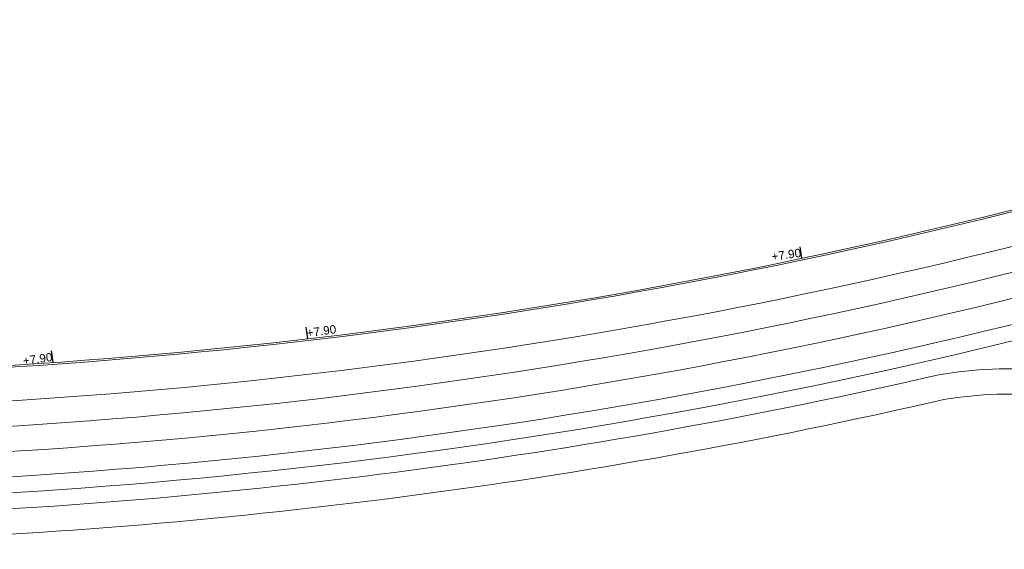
# Model space of a CAD drawing. Extents: x 98477 to 100410, y 398052 to 398969.
# Tile 209 of 256: x 98749 to 98807, y 398217 to 398249. Entities that reach past the tile are written whole.
import ezdxf
from ezdxf.enums import TextEntityAlignment as Align

# ---------------------------------------------------------------- set-up
doc = ezdxf.new("R2010")
doc.units = 0
for name, color, linetype, lineweight in [('N-GW-hoogtelijn laagte NAP +6.20', 120, 'AL-HOOGTELIJN +6.20', 18), ('N-GW-hoogtelijn laagte NAP +6.50', 110, 'AL-HOOGTELIJN +6.50', 18), ('N-GW-hoogtelijn laagte NAP +7.00', 100, 'AL-HOOGTELIJN +7.00', 18), ('N-GW-hoogtelijn laagte NAP +7.50', 90, 'AL-HOOGTELIJN +7.50', 18), ('N-GW-hoogtelijn laagte NAP +8.00', 80, 'AL-HOOGTELIJN +8.00', 18), ('X-AL-hoogtelijn - Niv 1', 1, 'AL-HOOGTELIJN', 18), ('X-AL-planthoogte VERWERKT', 180, 'Continuous', 25)]:
    doc.layers.add(name, color=color, linetype=linetype, lineweight=lineweight)
doc.layers.add('X-AL-hulplijn', color=30, linetype='Continuous', plot=False)
doc.styles.add('CS Annotative', font='arial.ttf')
doc.styles.get("Standard").update_dxf_attribs({"font": 'txt.shx'})
doc.linetypes.add('AL-HOOGTELIJN', pattern='A,10,-1.5,["H",Standard,S=0.9,R=0,X=-0.3,Y=-0.45],-1.5,30', length=43)
doc.linetypes.add('AL-HOOGTELIJN +6.20', pattern='A,7.5,-1.5,["+6.20",Standard,S=0.9,R=0,X=-0.3,Y=-0.45],-4.5,22.5', length=36)
doc.linetypes.add('AL-HOOGTELIJN +6.50', pattern='A,7.5,-1.5,["+6.50",Standard,S=0.9,R=0,X=-0.3,Y=-0.45],-4.5,22.5', length=36)
doc.linetypes.add('AL-HOOGTELIJN +7.00', pattern='A,7.5,-1.5,["+7.00",Standard,S=0.9,R=0,X=-0.3,Y=-0.45],-4.5,22.5', length=36)
doc.linetypes.add('AL-HOOGTELIJN +7.50', pattern='A,7.5,-1.5,["+7.50",Standard,S=0.9,R=0,X=-0.3,Y=-0.45],-4.5,22.5', length=36)
doc.linetypes.add('AL-HOOGTELIJN +8.00', pattern='A,7.5,-1.5,["+8.00",Standard,S=0.9,R=0,X=-0.3,Y=-0.45],-4.5,22.5', length=36)

# ---------------------------------------------------------------- blocks, each defined once
blk = doc.blocks.new('*U89')
at = {"layer": 'X-AL-hulplijn', "flags": 128}
blk.add_lwpolyline([(0.049, -0.347), (-0.049, 0.347)], dxfattribs=at)
at = {"layer": 'X-AL-planthoogte VERWERKT', "linetype": 'Continuous', "style": 'CS Annotative'}
blk.add_attdef('HOOGTE-LINKS', text='', height=0.5, rotation=172, dxfattribs=at).set_placement((0, 0), align=Align.MIDDLE_RIGHT)
blk = doc.blocks.new('*U95')
at = {"layer": 'X-AL-hulplijn', "flags": 128}
blk.add_lwpolyline([(0.049, -0.347), (-0.049, 0.347)], dxfattribs=at)
at = {"layer": 'X-AL-planthoogte VERWERKT', "linetype": 'Continuous', "style": 'CS Annotative'}
blk.add_attdef('HOOGTE-LINKS', text='', height=0.5, rotation=172, dxfattribs=at).set_placement((0, 0), align=Align.MIDDLE_RIGHT)
blk = doc.blocks.new('*U182')
at = {"layer": 'X-AL-hulplijn', "flags": 128}
blk.add_lwpolyline([(-0.049, 0.347), (0.049, -0.347)], dxfattribs=at)
at = {"layer": 'X-AL-planthoogte VERWERKT', "linetype": 'Continuous', "style": 'CS Annotative'}
blk.add_attdef('HOOGTE-RECHTS', text='', height=0.5, rotation=172, dxfattribs=at).set_placement((0, 0), align=Align.MIDDLE_LEFT)

msp = doc.modelspace()

# ---------------------------------------------------------------- linework, layer by layer
at = {"layer": 'N-GW-hoogtelijn laagte NAP +6.20', "flags": 128}
msp.add_lwpolyline([(98718.257, 398220.046, 0.067701), (98808.567, 398229.76, -0.043773), (98815.473, 398230.838)], format="xyb", dxfattribs=at)
at = {"layer": 'N-GW-hoogtelijn laagte NAP +6.50'}
for points in [[(98812.167, 398225.575), (98812.057, 398226.179, -0.518116), (98813.2, 398227.346, 0.001635), (98825.922, 398225.331, 0.276909), (98826.875, 398225.719), (98828.286, 398227.597, 0.198474), (98829.201, 398231.147), (98828.757, 398234.305, 0.311482), (98827.988, 398235.141, 0.183992), (98817.415, 398233.645, -0.062086), (98812.936, 398231.853, -0.067366), (98723.474, 398220.891, -0.327993), (98706.455, 398233.734, -0.032121), (98699.661, 398263.253, 0.407671)], [(98811.709, 398225.433), (98811.572, 398226.185, 0.339507), (98809.766, 398227.819, 0.0616), (98803.388, 398227.548, -0.048496), (98738.538, 398219.138, 0.074464), (98651.122, 398203.166, -0.048872), (98641.631, 398200.927), (98637.38, 398200.353, 0.408226), (98635.66, 398198.145)]]:
    msp.add_lwpolyline(points, format="xyb", dxfattribs=at)
at = {"layer": 'N-GW-hoogtelijn laagte NAP +7.00', "flags": 128}
for points in [[(98635.133, 398190.539, 0.417249), (98628.348, 398195.707), (98578.864, 398188.752, -0.414214), (98577.735, 398189.603), (98577.356, 398192.302, -0.42174), (98578.232, 398193.435, 0.050509), (98678.939, 398215.42, 0.32423), (98692.037, 398233.465, 0.008693), (98691.535, 398263.71, -0.383599), (98692.395, 398264.734), (98699.783, 398265.772, -0.409488), (98700.91, 398264.937, 0.03368), (98707.892, 398234.164, 0.327993), (98723.493, 398222.39, 0.067366), (98812.556, 398233.304, 0.286434), (98825.636, 398247.166, 0.17068), (98823.974, 398258.991)], [(98636.683, 398196.226), (98636.425, 398198.209, -0.412847), (98636.854, 398198.769), (98641.832, 398199.44, 0.048872), (98651.607, 398201.747, -0.074464), (98738.586, 398217.638, 0.048462), (98803.679, 398226.076, -0.064944), (98810.014, 398226.291, -0.336281), (98810.459, 398225.882), (98810.812, 398223.913)]]:
    msp.add_lwpolyline(points, format="xyb", dxfattribs=at)
at = {"layer": 'N-GW-hoogtelijn laagte NAP +7.50', "flags": 128}
msp.add_lwpolyline([(98702.168, 398266.622, 0.035258), (98709.329, 398234.593, 0.327993), (98723.512, 398223.89, 0.067366), (98812.175, 398234.755, 0.501221), (98822.106, 398259.258, 0.030001), (98806.237, 398282.248)], format="xyb", dxfattribs=at)
at = {"layer": 'N-GW-hoogtelijn laagte NAP +8.00'}
msp.add_lwpolyline([(98803.429, 398283.379, -0.032834), (98820.823, 398258.481, -0.501221), (98811.795, 398236.206, -0.067366), (98723.531, 398225.39, -0.327993), (98710.767, 398235.023, -0.037935), (98703.296, 398269.296)], format="xyb", dxfattribs=at)
at = {"layer": 'X-AL-hoogtelijn - Niv 1', "flags": 128}
for points in [[(98723.556, 398227.39, 0.067366), (98811.287, 398238.141, 0.501221), (98819.112, 398257.446, 0.017279), (98810.439, 398270.721), (98750.301, 398262.269), (98748.492, 398275.143), (98705.346, 398269.079, 0.037392), (98712.683, 398235.596, 0.327993)], [(98723.558, 398227.49, 0.067366), (98811.262, 398238.237, 0.501221), (98819.026, 398257.394, 0.017212), (98810.392, 398270.613), (98750.216, 398262.156), (98748.407, 398275.03), (98705.459, 398268.994, 0.037282), (98712.779, 398235.624, 0.327993)]]:
    msp.add_lwpolyline(points, format="xyb", close=True, dxfattribs=at)

# ---------------------------------------------------------------- block references
at = {"layer": 'X-AL-planthoogte VERWERKT'}
ref = msp.add_blockref('*U89', (98795.19, 398234.807), dxfattribs=dict(at, yscale=-1, rotation=196.0000000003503))
ref.add_attrib('HOOGTE-LINKS', '+7.90', dxfattribs={"linetype": 'Continuous', "height": 0.5, "rotation": 8, "style": 'CS Annotative'}).set_placement((98795.19, 398234.807), align=Align.MIDDLE_RIGHT)
ref = msp.add_blockref('*U182', (98765.809, 398230.027), dxfattribs=dict(at, yscale=-1, rotation=196.0000000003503))
ref.add_attrib('HOOGTE-RECHTS', '+7.90', dxfattribs={"linetype": 'Continuous', "height": 0.5, "rotation": 8, "style": 'CS Annotative'}).set_placement((98765.809, 398230.027), align=Align.MIDDLE_LEFT)
ref = msp.add_blockref('*U95', (98750.689, 398228.617), dxfattribs=dict(at, yscale=-1, rotation=196.0000000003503))
ref.add_attrib('HOOGTE-LINKS', '+7.90', dxfattribs={"linetype": 'Continuous', "height": 0.5, "rotation": 8, "style": 'CS Annotative'}).set_placement((98750.689, 398228.617), align=Align.MIDDLE_RIGHT)

doc.saveas('drawing.dxf')
